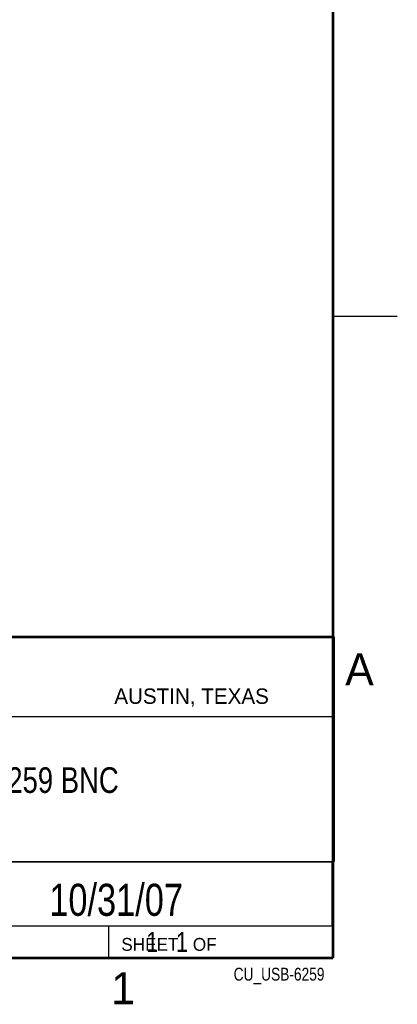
# Model space of a CAD drawing. Header units: inches. Extents: x 0 to 34, y 0 to 22.
# Tile 106 of 119: x 31.1 to 34, y 0.1 to 7.8. Entities that reach past the tile are written whole.
import ezdxf
from ezdxf.enums import TextEntityAlignment as Align

# ---------------------------------------------------------------- set-up
doc = ezdxf.new("R2010")
doc.units = ezdxf.units.IN
doc.header["$LTSCALE"] = 1.87
doc.header["$MEASUREMENT"] = 0
doc.layers.get('0').update_dxf_attribs({"linetype": 'CONTINUOUS'})
doc.styles.get("Standard").update_dxf_attribs({"font": 'txt', "width": 0.8})

msp = doc.modelspace()

# ---------------------------------------------------------------- linework, layer by layer
at = {"color": 2, "linetype": 'CONTINUOUS'}
for p, q in [((33.5, 5.5), (34, 5.5)), ((28.3793, 3.0003), (33.5093, 3.0003)), ((33.5093, 3.0003), (33.5093, 1.2503)), ((28.7231, 2.38), (33.5, 2.38)), ((28.3793, 1.2503), (33.5093, 1.2503)), ((30.13, 1.2499), (33.49, 1.2499)), ((33.49, 1.2499), (33.49, 0.7499)), ((28.38, 0.75), (33.5, 0.75)), ((30.13, 0.7499), (33.49, 0.7499)), ((31.75, 0.75), (33.5, 0.75)), ((31.75, 0.75), (31.75, 0.5)), ((33.5, 0.75), (33.5, 0.5)), ((31.75, 0.5), (33.5, 0.5)), ((32.4953, 0.5017), (33.4953, 0.5017)), ((32.4953, 0.5017), (32.4953, 0.5012)), ((32.4953, 0.5012), (33.4953, 0.5012)), ((33.4953, 0.5017), (33.4953, 0.5012))]:
    msp.add_line(p, q, dxfattribs=at)
at = {"color": 7, "linetype": 'CONTINUOUS', "const_width": 0.02}
for points in [[(33.5, 0.5), (33.5, 21.5)], [(25.58, 3), (33.5, 3)], [(0.5, 0.5), (33.5, 0.5)]]:
    msp.add_lwpolyline(points, dxfattribs=at)

# ---------------------------------------------------------------- texts
at = {"color": 2, "linetype": 'CONTINUOUS'}
for s, height, p in [('A', 0.25, (33.5939, 2.6228)), ('AUSTIN, TEXAS', 0.12, (31.7957, 2.479)), ('SHEET   OF', 0.1, (31.8499, 0.5557)), ('1', 0.25, (31.7706, 0.139))]:
    msp.add_text(s, height=height, dxfattribs=at).set_placement(p)
at = {"color": 7, "linetype": 'CONTINUOUS', "width": 0.8}
msp.add_text('10/31/07', height=0.25, dxfattribs=at).set_placement((31.81, 0.828), align=Align.CENTER)
at = {"color": 2, "linetype": 'CONTINUOUS', "width": 0.8}
msp.add_text('CU_USB-6259', height=0.1, dxfattribs=at).set_placement((33.4328, 0.3236), align=Align.RIGHT)
at = {"color": 7, "linetype": 'CONTINUOUS'}
for s, insert, char_height, width, attachment_point in [('NI USB-6259 BNC\\P ', (30.9443, 1.9853), 0.2, 2.4, 2), ('     1   1', (31.8125, 0.7031), 0.15625, 1.25, 1)]:
    msp.add_mtext(s, dxfattribs=dict(at, insert=insert, char_height=char_height, width=width, attachment_point=attachment_point))

doc.saveas('drawing.dxf')
